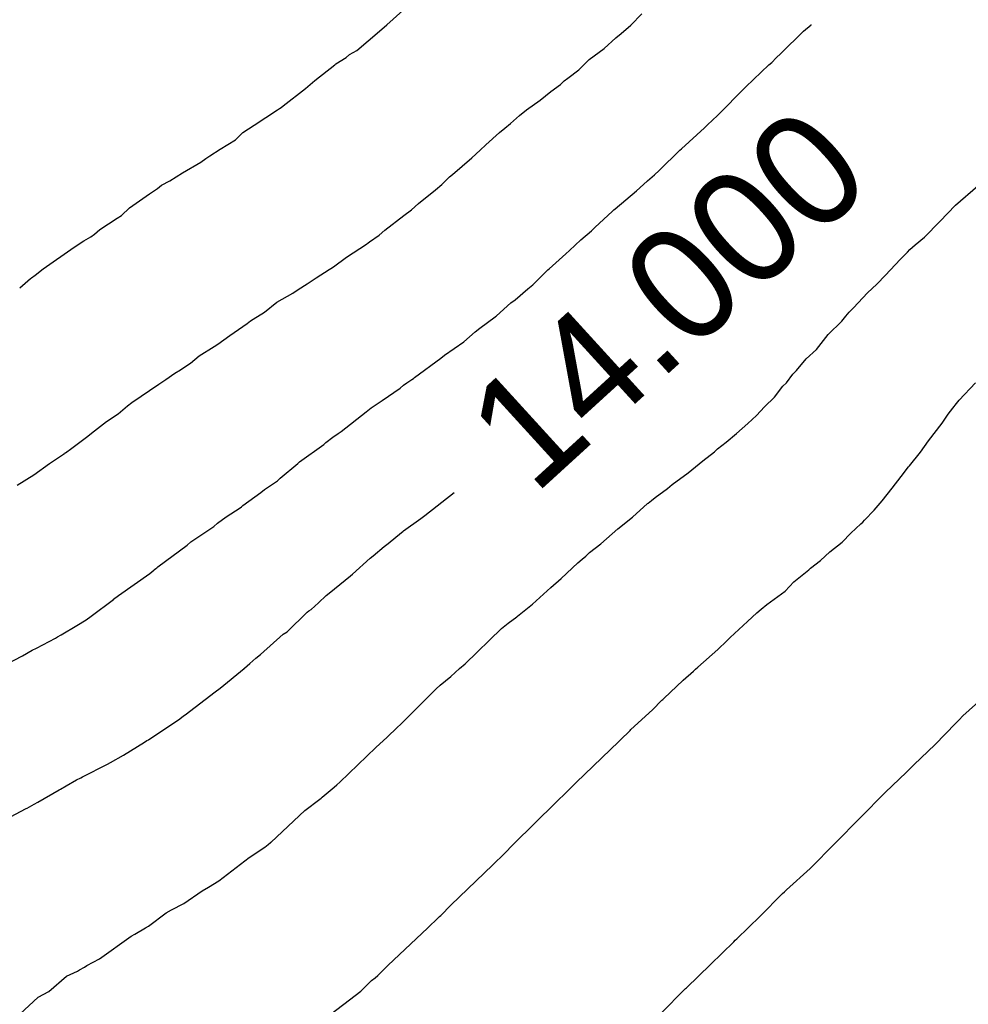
# Model space of a CAD drawing. Extents: x 158343 to 162498, y 431347 to 434500.
# Tile 125 of 248: x 159613 to 159628, y 433956 to 433972. Entities that reach past the tile are written whole.
import ezdxf

# ---------------------------------------------------------------- set-up
doc = ezdxf.new("R2010")
doc.units = 0
doc.header["$LTSCALE"] = 10
doc.header["$MEASUREMENT"] = 0
doc.layers.add('000_arcering', color=8, linetype='CONTINUOUS')
doc.layers.add('def. con-hoogtelijn (index)', color=8, linetype='CONTINUOUS')
doc.styles.add('Style-WORKING', font='WORKING.shx')

# ---------------------------------------------------------------- blocks, each defined once
blk = doc.blocks.new('bestaande hoogtelijnen')
at = {"layer": 'def. con-hoogtelijn (index)'}
for p, q in [((-49.01, -94.63), (-48.755, -94.403)), ((-49.01, -94.63), (-48.755, -94.403)), ((-45.135, -94.633), (-44.96, -94.455)), ((-45.135, -94.633), (-44.96, -94.455)), ((-45.135, -94.633), (-44.96, -94.455)), ((-49.131, -94.727), (-49.01, -94.63)), ((-49.131, -94.727), (-49.01, -94.63)), ((-45.174, -94.67), (-45.135, -94.633)), ((-45.174, -94.67), (-45.135, -94.633)), ((-45.174, -94.67), (-45.135, -94.633)), ((-42.386, -94.73), (-42.267, -94.628)), ((-42.386, -94.73), (-42.267, -94.628)), ((-42.267, -94.628), (-42.264, -94.624)), ((-42.267, -94.628), (-42.264, -94.624)), ((-49.489, -95.035), (-49.131, -94.727)), ((-49.489, -95.035), (-49.131, -94.727)), ((-45.371, -94.838), (-45.285, -94.768)), ((-45.371, -94.838), (-45.285, -94.768)), ((-45.371, -94.838), (-45.285, -94.768)), ((-45.285, -94.768), (-45.244, -94.729)), ((-45.285, -94.768), (-45.244, -94.729)), ((-45.285, -94.768), (-45.244, -94.729)), ((-45.244, -94.729), (-45.174, -94.67)), ((-45.244, -94.729), (-45.174, -94.67)), ((-45.244, -94.729), (-45.174, -94.67)), ((-42.747, -95.083), (-42.386, -94.73)), ((-42.747, -95.083), (-42.386, -94.73)), ((-45.554, -95.004), (-45.371, -94.838)), ((-45.554, -95.004), (-45.371, -94.838)), ((-45.554, -95.004), (-45.371, -94.838)), ((-49.659, -95.147), (-49.605, -95.101)), ((-49.659, -95.147), (-49.605, -95.101)), ((-49.605, -95.101), (-49.489, -95.035)), ((-49.605, -95.101), (-49.489, -95.035)), ((-45.793, -95.18), (-45.554, -95.004)), ((-45.793, -95.18), (-45.554, -95.004)), ((-45.793, -95.18), (-45.554, -95.004)), ((-42.82, -95.153), (-42.747, -95.083)), ((-42.82, -95.153), (-42.747, -95.083)), ((-50.155, -95.516), (-49.841, -95.263)), ((-50.155, -95.516), (-49.841, -95.263)), ((-49.841, -95.263), (-49.824, -95.249)), ((-49.841, -95.263), (-49.824, -95.249)), ((-49.824, -95.249), (-49.659, -95.147)), ((-49.824, -95.249), (-49.659, -95.147)), ((-45.958, -95.342), (-45.793, -95.18)), ((-45.958, -95.342), (-45.793, -95.18)), ((-45.958, -95.342), (-45.793, -95.18)), ((-43.304, -95.616), (-42.941, -95.267)), ((-43.304, -95.616), (-42.941, -95.267)), ((-42.941, -95.267), (-42.892, -95.226)), ((-42.941, -95.267), (-42.892, -95.226)), ((-42.892, -95.226), (-42.82, -95.153)), ((-42.892, -95.226), (-42.82, -95.153)), ((-46.135, -95.474), (-45.958, -95.342)), ((-46.135, -95.474), (-45.958, -95.342)), ((-46.135, -95.474), (-45.958, -95.342)), ((-50.306, -95.639), (-50.155, -95.516)), ((-50.306, -95.639), (-50.155, -95.516)), ((-46.404, -95.686), (-46.251, -95.576)), ((-46.404, -95.686), (-46.251, -95.576)), ((-46.404, -95.686), (-46.251, -95.576)), ((-46.251, -95.576), (-46.19, -95.521)), ((-46.251, -95.576), (-46.19, -95.521)), ((-46.251, -95.576), (-46.19, -95.521)), ((-46.19, -95.521), (-46.135, -95.474)), ((-46.19, -95.521), (-46.135, -95.474)), ((-46.19, -95.521), (-46.135, -95.474)), ((-50.659, -95.914), (-50.306, -95.639)), ((-50.659, -95.914), (-50.306, -95.639)), ((-46.574, -95.828), (-46.404, -95.686)), ((-46.574, -95.828), (-46.404, -95.686)), ((-46.574, -95.828), (-46.404, -95.686)), ((-43.706, -96.021), (-43.357, -95.665)), ((-43.706, -96.021), (-43.357, -95.665)), ((-43.357, -95.665), (-43.332, -95.641)), ((-43.357, -95.665), (-43.332, -95.641)), ((-43.332, -95.641), (-43.304, -95.616)), ((-43.332, -95.641), (-43.304, -95.616)), ((-50.694, -95.941), (-50.659, -95.914)), ((-50.694, -95.941), (-50.659, -95.914)), ((-46.79, -95.981), (-46.574, -95.828)), ((-46.79, -95.981), (-46.574, -95.828)), ((-46.79, -95.981), (-46.574, -95.828)), ((-51.119, -96.223), (-50.752, -95.981)), ((-51.119, -96.223), (-50.752, -95.981)), ((-50.752, -95.981), (-50.717, -95.958)), ((-50.752, -95.981), (-50.717, -95.958)), ((-50.717, -95.958), (-50.694, -95.941)), ((-50.717, -95.958), (-50.694, -95.941)), ((-47.047, -96.198), (-46.905, -96.068)), ((-47.047, -96.198), (-46.905, -96.068)), ((-47.047, -96.198), (-46.905, -96.068)), ((-46.905, -96.068), (-46.79, -95.981)), ((-46.905, -96.068), (-46.79, -95.981)), ((-46.905, -96.068), (-46.79, -95.981)), ((-43.832, -96.142), (-43.753, -96.068)), ((-43.832, -96.142), (-43.753, -96.068)), ((-43.753, -96.068), (-43.706, -96.021)), ((-43.753, -96.068), (-43.706, -96.021)), ((-51.299, -96.341), (-51.119, -96.223)), ((-51.299, -96.341), (-51.119, -96.223)), ((-47.135, -96.269), (-47.047, -96.198)), ((-47.135, -96.269), (-47.047, -96.198)), ((-47.135, -96.269), (-47.047, -96.198)), ((-43.962, -96.267), (-43.914, -96.22)), ((-43.962, -96.267), (-43.914, -96.22)), ((-43.914, -96.22), (-43.832, -96.142)), ((-43.914, -96.22), (-43.832, -96.142)), ((-51.417, -96.455), (-51.299, -96.341)), ((-51.417, -96.455), (-51.299, -96.341)), ((-47.437, -96.536), (-47.219, -96.342)), ((-47.437, -96.536), (-47.219, -96.342)), ((-47.437, -96.536), (-47.219, -96.342)), ((-47.219, -96.342), (-47.135, -96.269)), ((-47.219, -96.342), (-47.135, -96.269)), ((-47.219, -96.342), (-47.135, -96.269)), ((-44.328, -96.598), (-43.962, -96.267)), ((-44.328, -96.598), (-43.962, -96.267)), ((-51.659, -96.607), (-51.417, -96.455)), ((-51.659, -96.607), (-51.417, -96.455)), ((-47.527, -96.62), (-47.437, -96.536)), ((-47.527, -96.62), (-47.437, -96.536)), ((-47.527, -96.62), (-47.437, -96.536)), ((-51.827, -96.711), (-51.659, -96.607)), ((-51.827, -96.711), (-51.659, -96.607)), ((-47.661, -96.741), (-47.527, -96.62)), ((-47.661, -96.741), (-47.527, -96.62)), ((-47.661, -96.741), (-47.527, -96.62)), ((-44.682, -96.944), (-44.352, -96.622)), ((-44.682, -96.944), (-44.352, -96.622)), ((-44.352, -96.622), (-44.328, -96.598)), ((-44.352, -96.622), (-44.328, -96.598)), ((-52.259, -96.981), (-51.967, -96.812)), ((-52.259, -96.981), (-51.967, -96.812)), ((-51.967, -96.812), (-51.889, -96.751)), ((-51.967, -96.812), (-51.889, -96.751)), ((-51.889, -96.751), (-51.827, -96.711)), ((-51.889, -96.751), (-51.827, -96.711)), ((-47.968, -97.005), (-47.661, -96.741)), ((-47.968, -97.005), (-47.661, -96.741)), ((-47.968, -97.005), (-47.661, -96.741)), ((-52.464, -97.109), (-52.259, -96.981)), ((-52.464, -97.109), (-52.259, -96.981)), ((-48.014, -97.044), (-47.968, -97.005)), ((-48.014, -97.044), (-47.968, -97.005)), ((-48.014, -97.044), (-47.968, -97.005)), ((-44.865, -97.109), (-44.755, -97.014)), ((-44.865, -97.109), (-44.755, -97.014)), ((-44.755, -97.014), (-44.682, -96.944)), ((-44.755, -97.014), (-44.682, -96.944)), ((-52.592, -97.176), (-52.464, -97.109)), ((-52.592, -97.176), (-52.464, -97.109)), ((-48.237, -97.25), (-48.135, -97.164)), ((-48.237, -97.25), (-48.135, -97.164)), ((-48.237, -97.25), (-48.135, -97.164)), ((-48.135, -97.164), (-48.014, -97.044)), ((-48.135, -97.164), (-48.014, -97.044)), ((-48.135, -97.164), (-48.014, -97.044)), ((-44.987, -97.218), (-44.865, -97.109)), ((-44.987, -97.218), (-44.865, -97.109)), ((-53.105, -97.535), (-52.785, -97.316)), ((-53.105, -97.535), (-52.785, -97.316)), ((-52.785, -97.316), (-52.659, -97.228)), ((-52.785, -97.316), (-52.659, -97.228)), ((-52.659, -97.228), (-52.592, -97.176)), ((-52.659, -97.228), (-52.592, -97.176)), ((-48.506, -97.467), (-48.237, -97.25)), ((-48.506, -97.467), (-48.237, -97.25)), ((-48.506, -97.467), (-48.237, -97.25)), ((-45.383, -97.551), (-45.042, -97.267)), ((-45.383, -97.551), (-45.042, -97.267)), ((-45.042, -97.267), (-44.987, -97.218)), ((-45.042, -97.267), (-44.987, -97.218)), ((-39.972, -97.494), (-39.614, -97.188)), ((-39.972, -97.494), (-39.614, -97.188)), ((-48.621, -97.569), (-48.506, -97.467)), ((-48.621, -97.569), (-48.506, -97.467)), ((-48.621, -97.569), (-48.506, -97.467)), ((-53.23, -97.661), (-53.105, -97.535)), ((-53.23, -97.661), (-53.105, -97.535)), ((-48.742, -97.659), (-48.621, -97.569)), ((-48.742, -97.659), (-48.621, -97.569)), ((-48.742, -97.659), (-48.621, -97.569)), ((-45.706, -97.848), (-45.422, -97.589)), ((-45.706, -97.848), (-45.422, -97.589)), ((-45.422, -97.589), (-45.402, -97.571)), ((-45.422, -97.589), (-45.402, -97.571)), ((-45.402, -97.571), (-45.383, -97.551)), ((-45.402, -97.571), (-45.383, -97.551)), ((-40.22, -97.753), (-39.972, -97.494)), ((-40.22, -97.753), (-39.972, -97.494)), ((-53.576, -97.879), (-53.299, -97.704)), ((-53.576, -97.879), (-53.299, -97.704)), ((-53.299, -97.704), (-53.23, -97.661)), ((-53.299, -97.704), (-53.23, -97.661)), ((-49.044, -97.894), (-48.742, -97.659)), ((-49.044, -97.894), (-48.742, -97.659)), ((-49.044, -97.894), (-48.742, -97.659)), ((-40.465, -98.002), (-40.22, -97.753)), ((-40.465, -98.002), (-40.22, -97.753)), ((-53.659, -97.958), (-53.576, -97.879)), ((-53.659, -97.958), (-53.576, -97.879)), ((-49.135, -97.973), (-49.044, -97.894)), ((-49.135, -97.973), (-49.044, -97.894)), ((-49.135, -97.973), (-49.044, -97.894)), ((-45.928, -98.045), (-45.759, -97.901)), ((-45.928, -98.045), (-45.759, -97.901)), ((-45.759, -97.901), (-45.706, -97.848)), ((-45.759, -97.901), (-45.706, -97.848)), ((-53.981, -98.162), (-53.828, -98.06)), ((-53.981, -98.162), (-53.828, -98.06)), ((-53.828, -98.06), (-53.72, -97.998)), ((-53.828, -98.06), (-53.72, -97.998)), ((-53.72, -97.998), (-53.659, -97.958)), ((-53.72, -97.998), (-53.659, -97.958)), ((-49.337, -98.115), (-49.307, -98.094)), ((-49.337, -98.115), (-49.307, -98.094)), ((-49.337, -98.115), (-49.307, -98.094)), ((-49.307, -98.094), (-49.287, -98.08)), ((-49.307, -98.094), (-49.287, -98.08)), ((-49.307, -98.094), (-49.287, -98.08)), ((-49.287, -98.08), (-49.135, -97.973)), ((-49.287, -98.08), (-49.135, -97.973)), ((-49.287, -98.08), (-49.135, -97.973)), ((-46.107, -98.214), (-45.928, -98.045)), ((-46.107, -98.214), (-45.928, -98.045)), ((-40.612, -98.124), (-40.465, -98.002)), ((-40.612, -98.124), (-40.465, -98.002)), ((-54.478, -98.506), (-53.981, -98.162)), ((-54.478, -98.506), (-53.981, -98.162)), ((-49.652, -98.321), (-49.337, -98.115)), ((-49.652, -98.321), (-49.337, -98.115)), ((-49.652, -98.321), (-49.337, -98.115)), ((-46.433, -98.508), (-46.166, -98.267)), ((-46.433, -98.508), (-46.166, -98.267)), ((-46.166, -98.267), (-46.107, -98.214)), ((-46.166, -98.267), (-46.107, -98.214)), ((-40.774, -98.285), (-40.733, -98.241)), ((-40.774, -98.285), (-40.733, -98.241)), ((-40.733, -98.241), (-40.695, -98.2)), ((-40.733, -98.241), (-40.695, -98.2)), ((-40.695, -98.2), (-40.612, -98.124)), ((-40.695, -98.2), (-40.612, -98.124)), ((-49.86, -98.474), (-49.652, -98.321)), ((-49.86, -98.474), (-49.652, -98.321)), ((-49.86, -98.474), (-49.652, -98.321)), ((-41.083, -98.607), (-40.849, -98.356)), ((-41.083, -98.607), (-40.849, -98.356)), ((-40.849, -98.356), (-40.774, -98.285)), ((-40.849, -98.356), (-40.774, -98.285)), ((-54.605, -98.606), (-54.478, -98.506)), ((-54.605, -98.606), (-54.478, -98.506)), ((-50.135, -98.649), (-49.928, -98.518)), ((-50.135, -98.649), (-49.928, -98.518)), ((-50.135, -98.649), (-49.928, -98.518)), ((-49.928, -98.518), (-49.902, -98.5)), ((-49.928, -98.518), (-49.902, -98.5)), ((-49.928, -98.518), (-49.902, -98.5)), ((-49.902, -98.5), (-49.86, -98.474)), ((-49.902, -98.5), (-49.86, -98.474)), ((-49.902, -98.5), (-49.86, -98.474)), ((-46.691, -98.762), (-46.45, -98.523)), ((-46.691, -98.762), (-46.45, -98.523)), ((-46.45, -98.523), (-46.433, -98.508)), ((-46.45, -98.523), (-46.433, -98.508)), ((-54.849, -98.808), (-54.676, -98.66)), ((-54.849, -98.808), (-54.676, -98.66)), ((-54.676, -98.66), (-54.659, -98.647)), ((-54.676, -98.66), (-54.659, -98.647)), ((-54.659, -98.647), (-54.605, -98.606)), ((-54.659, -98.647), (-54.605, -98.606)), ((-50.277, -98.747), (-50.135, -98.649)), ((-50.277, -98.747), (-50.135, -98.649)), ((-50.277, -98.747), (-50.135, -98.649)), ((-41.224, -98.749), (-41.083, -98.607)), ((-41.224, -98.749), (-41.083, -98.607)), ((-50.508, -98.894), (-50.422, -98.836)), ((-50.508, -98.894), (-50.422, -98.836)), ((-50.508, -98.894), (-50.422, -98.836)), ((-50.422, -98.836), (-50.277, -98.747)), ((-50.422, -98.836), (-50.277, -98.747)), ((-50.422, -98.836), (-50.277, -98.747)), ((-46.973, -99), (-46.769, -98.827)), ((-46.973, -99), (-46.769, -98.827)), ((-46.769, -98.827), (-46.691, -98.762)), ((-46.769, -98.827), (-46.691, -98.762)), ((-41.592, -99.124), (-41.369, -98.89)), ((-41.592, -99.124), (-41.369, -98.89)), ((-41.369, -98.89), (-41.224, -98.749)), ((-41.369, -98.89), (-41.224, -98.749)), ((-50.959, -99.195), (-50.759, -99.038)), ((-50.959, -99.195), (-50.759, -99.038)), ((-50.959, -99.195), (-50.759, -99.038)), ((-50.759, -99.038), (-50.508, -98.894)), ((-50.759, -99.038), (-50.508, -98.894)), ((-50.759, -99.038), (-50.508, -98.894)), ((-47.268, -99.252), (-47.038, -99.048)), ((-47.268, -99.252), (-47.038, -99.048)), ((-47.038, -99.048), (-46.973, -99)), ((-47.038, -99.048), (-46.973, -99)), ((-51.135, -99.304), (-50.959, -99.195)), ((-51.135, -99.304), (-50.959, -99.195)), ((-51.135, -99.304), (-50.959, -99.195)), ((-41.714, -99.259), (-41.663, -99.196)), ((-41.714, -99.259), (-41.663, -99.196)), ((-41.663, -99.196), (-41.592, -99.124)), ((-41.663, -99.196), (-41.592, -99.124)), ((-51.232, -99.376), (-51.177, -99.334)), ((-51.232, -99.376), (-51.177, -99.334)), ((-51.232, -99.376), (-51.177, -99.334)), ((-51.177, -99.334), (-51.135, -99.304)), ((-51.177, -99.334), (-51.135, -99.304)), ((-51.177, -99.334), (-51.135, -99.304)), ((-47.531, -99.448), (-47.289, -99.267)), ((-47.531, -99.448), (-47.289, -99.267)), ((-47.289, -99.267), (-47.285, -99.265)), ((-47.289, -99.267), (-47.285, -99.265)), ((-47.285, -99.265), (-47.268, -99.252)), ((-47.285, -99.265), (-47.268, -99.252)), ((-41.996, -99.55), (-41.777, -99.34)), ((-41.996, -99.55), (-41.777, -99.34)), ((-41.777, -99.34), (-41.714, -99.259)), ((-41.777, -99.34), (-41.714, -99.259)), ((-51.507, -99.564), (-51.232, -99.376)), ((-51.507, -99.564), (-51.232, -99.376)), ((-51.507, -99.564), (-51.232, -99.376)), ((-47.789, -99.666), (-47.608, -99.509)), ((-47.789, -99.666), (-47.608, -99.509)), ((-47.608, -99.509), (-47.531, -99.448)), ((-47.608, -99.509), (-47.531, -99.448)), ((-51.699, -99.703), (-51.507, -99.564)), ((-51.699, -99.703), (-51.507, -99.564)), ((-51.699, -99.703), (-51.507, -99.564)), ((-48.094, -99.88), (-47.789, -99.666)), ((-48.094, -99.88), (-47.789, -99.666)), ((-42.182, -99.791), (-41.996, -99.55)), ((-42.182, -99.791), (-41.996, -99.55)), ((-51.996, -99.889), (-51.758, -99.739)), ((-51.996, -99.889), (-51.758, -99.739)), ((-51.996, -99.889), (-51.758, -99.739)), ((-51.758, -99.739), (-51.699, -99.703)), ((-51.758, -99.739), (-51.699, -99.703)), ((-51.758, -99.739), (-51.699, -99.703)), ((-42.346, -99.938), (-42.182, -99.791)), ((-42.346, -99.938), (-42.182, -99.791)), ((-52.135, -100.007), (-51.996, -99.889)), ((-52.135, -100.007), (-51.996, -99.889)), ((-52.135, -100.007), (-51.996, -99.889)), ((-48.571, -100.231), (-48.154, -99.926)), ((-48.571, -100.231), (-48.154, -99.926)), ((-48.154, -99.926), (-48.094, -99.88)), ((-48.154, -99.926), (-48.094, -99.88)), ((-42.496, -100.124), (-42.346, -99.938)), ((-42.496, -100.124), (-42.346, -99.938)), ((-52.383, -100.164), (-52.29, -100.111)), ((-52.383, -100.164), (-52.29, -100.111)), ((-52.383, -100.164), (-52.29, -100.111)), ((-52.29, -100.111), (-52.237, -100.077)), ((-52.29, -100.111), (-52.237, -100.077)), ((-52.29, -100.111), (-52.237, -100.077)), ((-52.237, -100.077), (-52.135, -100.007)), ((-52.237, -100.077), (-52.135, -100.007)), ((-52.237, -100.077), (-52.135, -100.007)), ((-42.555, -100.182), (-42.496, -100.124)), ((-42.555, -100.182), (-42.496, -100.124)), ((-52.638, -100.338), (-52.526, -100.267)), ((-52.638, -100.338), (-52.526, -100.267)), ((-52.638, -100.338), (-52.526, -100.267)), ((-52.526, -100.267), (-52.383, -100.164)), ((-52.526, -100.267), (-52.383, -100.164)), ((-52.526, -100.267), (-52.383, -100.164)), ((-48.696, -100.319), (-48.612, -100.267)), ((-48.696, -100.319), (-48.612, -100.267)), ((-48.612, -100.267), (-48.589, -100.248)), ((-48.612, -100.267), (-48.589, -100.248)), ((-48.589, -100.248), (-48.571, -100.231)), ((-48.589, -100.248), (-48.571, -100.231)), ((-42.656, -100.317), (-42.555, -100.182)), ((-42.656, -100.317), (-42.555, -100.182)), ((-53.064, -100.633), (-52.638, -100.338)), ((-53.064, -100.633), (-52.638, -100.338)), ((-53.064, -100.633), (-52.638, -100.338)), ((-49.086, -100.599), (-48.802, -100.404)), ((-49.086, -100.599), (-48.802, -100.404)), ((-48.802, -100.404), (-48.748, -100.356)), ((-48.802, -100.404), (-48.748, -100.356)), ((-48.748, -100.356), (-48.696, -100.319)), ((-48.748, -100.356), (-48.696, -100.319)), ((-42.849, -100.544), (-42.715, -100.371)), ((-42.849, -100.544), (-42.715, -100.371)), ((-42.715, -100.371), (-42.656, -100.317)), ((-42.715, -100.371), (-42.656, -100.317)), ((-39.914, -100.592), (-39.654, -100.319)), ((-39.914, -100.592), (-39.654, -100.319)), ((-39.914, -100.592), (-39.654, -100.319)), ((-49.259, -100.714), (-49.086, -100.599)), ((-49.259, -100.714), (-49.086, -100.599)), ((-43.007, -100.702), (-42.849, -100.544)), ((-43.007, -100.702), (-42.849, -100.544)), ((-39.953, -100.648), (-39.914, -100.592)), ((-39.953, -100.648), (-39.914, -100.592)), ((-39.953, -100.648), (-39.914, -100.592)), ((-53.283, -100.811), (-53.135, -100.684)), ((-53.283, -100.811), (-53.135, -100.684)), ((-53.283, -100.811), (-53.135, -100.684)), ((-53.135, -100.684), (-53.064, -100.633)), ((-53.135, -100.684), (-53.064, -100.633)), ((-53.135, -100.684), (-53.064, -100.633)), ((-49.339, -100.777), (-49.259, -100.714)), ((-49.339, -100.777), (-49.259, -100.714)), ((-43.135, -100.838), (-43.007, -100.702)), ((-43.135, -100.838), (-43.007, -100.702)), ((-40.086, -100.816), (-40.012, -100.722)), ((-40.086, -100.816), (-40.012, -100.722)), ((-40.086, -100.816), (-40.012, -100.722)), ((-40.012, -100.722), (-39.953, -100.648)), ((-40.012, -100.722), (-39.953, -100.648)), ((-40.012, -100.722), (-39.953, -100.648)), ((-53.467, -100.935), (-53.283, -100.811)), ((-53.467, -100.935), (-53.283, -100.811)), ((-53.467, -100.935), (-53.283, -100.811)), ((-49.739, -101.09), (-49.339, -100.777)), ((-49.739, -101.09), (-49.339, -100.777)), ((-43.274, -100.966), (-43.135, -100.838)), ((-43.274, -100.966), (-43.135, -100.838)), ((-40.181, -100.96), (-40.086, -100.816)), ((-40.181, -100.96), (-40.086, -100.816)), ((-40.181, -100.96), (-40.086, -100.816)), ((-53.789, -101.184), (-53.661, -101.083)), ((-53.789, -101.184), (-53.661, -101.083)), ((-53.789, -101.184), (-53.661, -101.083)), ((-53.661, -101.083), (-53.467, -100.935)), ((-53.661, -101.083), (-53.467, -100.935)), ((-53.661, -101.083), (-53.467, -100.935)), ((-43.45, -101.124), (-43.274, -100.966)), ((-43.45, -101.124), (-43.274, -100.966)), ((-40.398, -101.242), (-40.181, -100.96)), ((-40.398, -101.242), (-40.181, -100.96)), ((-40.398, -101.242), (-40.181, -100.96)), ((-54.022, -101.356), (-53.789, -101.184)), ((-54.022, -101.356), (-53.789, -101.184)), ((-54.022, -101.356), (-53.789, -101.184)), ((-49.979, -101.267), (-49.869, -101.182)), ((-49.979, -101.267), (-49.869, -101.182)), ((-49.869, -101.182), (-49.784, -101.122)), ((-49.869, -101.182), (-49.784, -101.122)), ((-49.784, -101.122), (-49.739, -101.09)), ((-49.784, -101.122), (-49.739, -101.09)), ((-43.619, -101.26), (-43.45, -101.124)), ((-43.619, -101.26), (-43.45, -101.124)), ((-54.123, -101.429), (-54.022, -101.356)), ((-54.123, -101.429), (-54.022, -101.356)), ((-54.123, -101.429), (-54.022, -101.356)), ((-50.399, -101.574), (-50.014, -101.297)), ((-50.399, -101.574), (-50.014, -101.297)), ((-50.014, -101.297), (-49.979, -101.267)), ((-50.014, -101.297), (-49.979, -101.267)), ((-43.804, -101.413), (-43.754, -101.368)), ((-43.804, -101.413), (-43.754, -101.368)), ((-43.754, -101.368), (-43.619, -101.26)), ((-43.754, -101.368), (-43.619, -101.26)), ((-40.529, -101.418), (-40.398, -101.242)), ((-40.529, -101.418), (-40.398, -101.242)), ((-40.529, -101.418), (-40.398, -101.242)), ((-54.376, -101.602), (-54.139, -101.441)), ((-54.376, -101.602), (-54.139, -101.441)), ((-54.376, -101.602), (-54.139, -101.441)), ((-54.139, -101.441), (-54.137, -101.439)), ((-54.139, -101.441), (-54.137, -101.439)), ((-54.139, -101.441), (-54.137, -101.439)), ((-54.137, -101.439), (-54.135, -101.438)), ((-54.137, -101.439), (-54.135, -101.438)), ((-54.137, -101.439), (-54.135, -101.438)), ((-54.135, -101.438), (-54.123, -101.429)), ((-54.135, -101.438), (-54.123, -101.429)), ((-54.135, -101.438), (-54.123, -101.429)), ((-43.989, -101.556), (-43.804, -101.413)), ((-43.989, -101.556), (-43.804, -101.413)), ((-40.703, -101.635), (-40.529, -101.418)), ((-40.703, -101.635), (-40.529, -101.418)), ((-40.703, -101.635), (-40.529, -101.418)), ((-54.624, -101.778), (-54.376, -101.602)), ((-54.624, -101.778), (-54.376, -101.602)), ((-54.624, -101.778), (-54.376, -101.602)), ((-50.706, -101.833), (-50.429, -101.598)), ((-50.706, -101.833), (-50.429, -101.598)), ((-50.429, -101.598), (-50.399, -101.574)), ((-50.429, -101.598), (-50.399, -101.574)), ((-44.223, -101.75), (-43.989, -101.556)), ((-44.223, -101.75), (-43.989, -101.556)), ((-40.835, -101.809), (-40.717, -101.652)), ((-40.835, -101.809), (-40.717, -101.652)), ((-40.835, -101.809), (-40.717, -101.652)), ((-40.717, -101.652), (-40.703, -101.635)), ((-40.717, -101.652), (-40.703, -101.635)), ((-40.717, -101.652), (-40.703, -101.635)), ((-54.889, -101.944), (-54.624, -101.778)), ((-54.889, -101.944), (-54.624, -101.778)), ((-54.889, -101.944), (-54.624, -101.778)), ((-50.752, -101.875), (-50.706, -101.833)), ((-50.752, -101.875), (-50.706, -101.833)), ((-44.474, -101.936), (-44.223, -101.75)), ((-44.474, -101.936), (-44.223, -101.75)), ((-40.979, -101.994), (-40.835, -101.809)), ((-40.979, -101.994), (-40.835, -101.809)), ((-40.979, -101.994), (-40.835, -101.809)), ((-51.014, -102.062), (-50.958, -102.015)), ((-51.014, -102.062), (-50.958, -102.015)), ((-50.958, -102.015), (-50.752, -101.875)), ((-50.958, -102.015), (-50.752, -101.875)), ((-44.743, -102.139), (-44.549, -101.996)), ((-44.743, -102.139), (-44.549, -101.996)), ((-44.549, -101.996), (-44.474, -101.936)), ((-44.549, -101.996), (-44.474, -101.936)), ((-41.136, -102.195), (-40.979, -101.994)), ((-41.136, -102.195), (-40.979, -101.994)), ((-41.136, -102.195), (-40.979, -101.994)), ((-51.301, -102.267), (-51.014, -102.062)), ((-51.301, -102.267), (-51.014, -102.062)), ((-48.405, -102.425), (-47.942, -102.059)), ((-48.405, -102.425), (-47.942, -102.059)), ((-48.405, -102.425), (-47.942, -102.059)), ((-44.804, -102.19), (-44.743, -102.139)), ((-44.804, -102.19), (-44.743, -102.139)), ((-51.565, -102.446), (-51.341, -102.304)), ((-51.565, -102.446), (-51.341, -102.304)), ((-51.341, -102.304), (-51.321, -102.287)), ((-51.341, -102.304), (-51.321, -102.287)), ((-51.321, -102.287), (-51.301, -102.267)), ((-51.321, -102.287), (-51.301, -102.267)), ((-45.106, -102.455), (-44.865, -102.235)), ((-45.106, -102.455), (-44.865, -102.235)), ((-44.865, -102.235), (-44.856, -102.229)), ((-44.865, -102.235), (-44.856, -102.229)), ((-44.856, -102.229), (-44.804, -102.19)), ((-44.856, -102.229), (-44.804, -102.19)), ((-41.266, -102.34), (-41.136, -102.195)), ((-41.266, -102.34), (-41.136, -102.195)), ((-41.266, -102.34), (-41.136, -102.195)), ((-51.706, -102.547), (-51.565, -102.446)), ((-51.706, -102.547), (-51.565, -102.446)), ((-48.745, -102.672), (-48.472, -102.477)), ((-48.745, -102.672), (-48.472, -102.477)), ((-48.745, -102.672), (-48.472, -102.477)), ((-48.472, -102.477), (-48.405, -102.425)), ((-48.472, -102.477), (-48.405, -102.425)), ((-48.472, -102.477), (-48.405, -102.425)), ((-45.337, -102.636), (-45.106, -102.455)), ((-45.337, -102.636), (-45.106, -102.455)), ((-41.415, -102.499), (-41.266, -102.34)), ((-41.415, -102.499), (-41.266, -102.34)), ((-41.415, -102.499), (-41.266, -102.34)), ((-52.127, -102.846), (-51.76, -102.599)), ((-52.127, -102.846), (-51.76, -102.599)), ((-51.76, -102.599), (-51.706, -102.547)), ((-51.76, -102.599), (-51.706, -102.547)), ((-45.608, -102.877), (-45.337, -102.636)), ((-45.608, -102.877), (-45.337, -102.636)), ((-41.637, -102.71), (-41.474, -102.561)), ((-41.637, -102.71), (-41.474, -102.561)), ((-41.637, -102.71), (-41.474, -102.561)), ((-41.474, -102.561), (-41.443, -102.53)), ((-41.474, -102.561), (-41.443, -102.53)), ((-41.474, -102.561), (-41.443, -102.53)), ((-41.443, -102.53), (-41.415, -102.499)), ((-41.443, -102.53), (-41.415, -102.499)), ((-41.443, -102.53), (-41.415, -102.499)), ((-48.989, -102.874), (-48.777, -102.696)), ((-48.989, -102.874), (-48.777, -102.696)), ((-48.989, -102.874), (-48.777, -102.696)), ((-48.777, -102.696), (-48.759, -102.681)), ((-48.777, -102.696), (-48.759, -102.681)), ((-48.777, -102.696), (-48.759, -102.681)), ((-48.759, -102.681), (-48.745, -102.672)), ((-48.759, -102.681), (-48.745, -102.672)), ((-48.759, -102.681), (-48.745, -102.672)), ((-41.771, -102.848), (-41.637, -102.71)), ((-41.771, -102.848), (-41.637, -102.71)), ((-41.771, -102.848), (-41.637, -102.71)), ((-52.653, -103.243), (-52.187, -102.899)), ((-52.653, -103.243), (-52.187, -102.899)), ((-52.187, -102.899), (-52.127, -102.846)), ((-52.187, -102.899), (-52.127, -102.846)), ((-49.231, -103.066), (-49.053, -102.92)), ((-49.231, -103.066), (-49.053, -102.92)), ((-49.231, -103.066), (-49.053, -102.92)), ((-49.053, -102.92), (-48.989, -102.874)), ((-49.053, -102.92), (-48.989, -102.874)), ((-49.053, -102.92), (-48.989, -102.874)), ((-45.79, -103.017), (-45.608, -102.877)), ((-45.79, -103.017), (-45.608, -102.877)), ((-41.967, -103.006), (-41.771, -102.848)), ((-41.967, -103.006), (-41.771, -102.848)), ((-41.967, -103.006), (-41.771, -102.848)), ((-49.555, -103.36), (-49.278, -103.105)), ((-49.555, -103.36), (-49.278, -103.105)), ((-49.555, -103.36), (-49.278, -103.105)), ((-49.278, -103.105), (-49.231, -103.066)), ((-49.278, -103.105), (-49.231, -103.066)), ((-49.278, -103.105), (-49.231, -103.066)), ((-45.905, -103.123), (-45.849, -103.072)), ((-45.905, -103.123), (-45.849, -103.072)), ((-45.849, -103.072), (-45.82, -103.046)), ((-45.849, -103.072), (-45.82, -103.046)), ((-45.82, -103.046), (-45.79, -103.017)), ((-45.82, -103.046), (-45.79, -103.017)), ((-42.116, -103.14), (-41.967, -103.006)), ((-42.116, -103.14), (-41.967, -103.006)), ((-42.116, -103.14), (-41.967, -103.006)), ((-52.706, -103.287), (-52.683, -103.27)), ((-52.706, -103.287), (-52.683, -103.27)), ((-52.683, -103.27), (-52.668, -103.257)), ((-52.683, -103.27), (-52.668, -103.257)), ((-52.668, -103.257), (-52.653, -103.243)), ((-52.668, -103.257), (-52.653, -103.243)), ((-46.241, -103.428), (-45.974, -103.179)), ((-46.241, -103.428), (-45.974, -103.179)), ((-45.974, -103.179), (-45.905, -103.123)), ((-45.974, -103.179), (-45.905, -103.123)), ((-42.3, -103.291), (-42.274, -103.265)), ((-42.3, -103.291), (-42.274, -103.265)), ((-42.3, -103.291), (-42.274, -103.265)), ((-42.274, -103.265), (-42.116, -103.14)), ((-42.274, -103.265), (-42.116, -103.14)), ((-42.274, -103.265), (-42.116, -103.14)), ((-53.276, -103.698), (-52.779, -103.346)), ((-53.276, -103.698), (-52.779, -103.346)), ((-52.779, -103.346), (-52.715, -103.294)), ((-52.779, -103.346), (-52.715, -103.294)), ((-52.715, -103.294), (-52.71, -103.29)), ((-52.715, -103.294), (-52.71, -103.29)), ((-52.71, -103.29), (-52.706, -103.287)), ((-52.71, -103.29), (-52.706, -103.287)), ((-49.928, -103.661), (-49.59, -103.384)), ((-49.928, -103.661), (-49.59, -103.384)), ((-49.928, -103.661), (-49.59, -103.384)), ((-49.59, -103.384), (-49.555, -103.36)), ((-49.59, -103.384), (-49.555, -103.36)), ((-49.59, -103.384), (-49.555, -103.36)), ((-46.403, -103.57), (-46.241, -103.428)), ((-46.403, -103.57), (-46.241, -103.428)), ((-42.516, -103.458), (-42.3, -103.291)), ((-42.516, -103.458), (-42.3, -103.291)), ((-42.516, -103.458), (-42.3, -103.291)), ((-46.695, -103.838), (-46.403, -103.57)), ((-46.695, -103.838), (-46.403, -103.57)), ((-42.679, -103.627), (-42.541, -103.482)), ((-42.679, -103.627), (-42.541, -103.482)), ((-42.679, -103.627), (-42.541, -103.482)), ((-42.541, -103.482), (-42.516, -103.458)), ((-42.541, -103.482), (-42.516, -103.458)), ((-42.541, -103.482), (-42.516, -103.458)), ((-53.355, -103.758), (-53.276, -103.698)), ((-53.355, -103.758), (-53.276, -103.698)), ((-50.099, -103.813), (-49.976, -103.696)), ((-50.099, -103.813), (-49.976, -103.696)), ((-50.099, -103.813), (-49.976, -103.696)), ((-49.976, -103.696), (-49.928, -103.661)), ((-49.976, -103.696), (-49.928, -103.661)), ((-49.976, -103.696), (-49.928, -103.661)), ((-42.972, -103.843), (-42.679, -103.627)), ((-42.972, -103.843), (-42.679, -103.627)), ((-42.972, -103.843), (-42.679, -103.627)), ((-53.711, -104.027), (-53.359, -103.761)), ((-53.711, -104.027), (-53.359, -103.761)), ((-53.359, -103.761), (-53.355, -103.758)), ((-53.359, -103.761), (-53.355, -103.758)), ((-50.217, -103.92), (-50.099, -103.813)), ((-50.217, -103.92), (-50.099, -103.813)), ((-50.217, -103.92), (-50.099, -103.813)), ((-46.934, -104.027), (-46.695, -103.838)), ((-46.934, -104.027), (-46.695, -103.838)), ((-43.059, -103.914), (-42.972, -103.843)), ((-43.059, -103.914), (-42.972, -103.843)), ((-43.059, -103.914), (-42.972, -103.843)), ((-53.793, -104.083), (-53.711, -104.027)), ((-53.793, -104.083), (-53.711, -104.027)), ((-50.598, -104.273), (-50.278, -103.961)), ((-50.598, -104.273), (-50.278, -103.961)), ((-50.598, -104.273), (-50.278, -103.961)), ((-50.278, -103.961), (-50.254, -103.944)), ((-50.278, -103.961), (-50.254, -103.944)), ((-50.278, -103.961), (-50.254, -103.944)), ((-50.254, -103.944), (-50.217, -103.92)), ((-50.254, -103.944), (-50.217, -103.92)), ((-50.254, -103.944), (-50.217, -103.92)), ((-47.083, -104.136), (-46.946, -104.039)), ((-47.083, -104.136), (-46.946, -104.039)), ((-46.946, -104.039), (-46.934, -104.027)), ((-46.946, -104.039), (-46.934, -104.027)), ((-43.275, -104.111), (-43.13, -103.973)), ((-43.275, -104.111), (-43.13, -103.973)), ((-43.275, -104.111), (-43.13, -103.973)), ((-43.13, -103.973), (-43.059, -103.914)), ((-43.13, -103.973), (-43.059, -103.914)), ((-43.13, -103.973), (-43.059, -103.914)), ((-54.19, -104.323), (-53.942, -104.174)), ((-54.19, -104.323), (-53.942, -104.174)), ((-53.942, -104.174), (-53.793, -104.083)), ((-53.942, -104.174), (-53.793, -104.083)), ((-47.188, -104.225), (-47.083, -104.136)), ((-47.188, -104.225), (-47.083, -104.136)), ((-43.555, -104.367), (-43.275, -104.111)), ((-43.555, -104.367), (-43.275, -104.111)), ((-43.555, -104.367), (-43.275, -104.111)), ((-54.28, -104.376), (-54.246, -104.357)), ((-54.28, -104.376), (-54.246, -104.357)), ((-54.246, -104.357), (-54.19, -104.323)), ((-54.246, -104.357), (-54.19, -104.323)), ((-51.019, -104.634), (-50.659, -104.314)), ((-51.019, -104.634), (-50.659, -104.314)), ((-51.019, -104.634), (-50.659, -104.314)), ((-50.659, -104.314), (-50.598, -104.273)), ((-50.659, -104.314), (-50.598, -104.273)), ((-50.659, -104.314), (-50.598, -104.273)), ((-47.765, -104.785), (-47.188, -104.225)), ((-47.765, -104.785), (-47.188, -104.225)), ((-43.581, -104.393), (-43.555, -104.367)), ((-43.581, -104.393), (-43.555, -104.367)), ((-43.581, -104.393), (-43.555, -104.367)), ((-54.582, -104.535), (-54.28, -104.376)), ((-54.582, -104.535), (-54.28, -104.376)), ((-43.751, -104.556), (-43.606, -104.416)), ((-43.751, -104.556), (-43.606, -104.416)), ((-43.751, -104.556), (-43.606, -104.416)), ((-43.606, -104.416), (-43.581, -104.393)), ((-43.606, -104.416), (-43.581, -104.393)), ((-43.606, -104.416), (-43.581, -104.393)), ((-55.208, -104.865), (-54.806, -104.657)), ((-55.208, -104.865), (-54.806, -104.657)), ((-54.806, -104.657), (-54.648, -104.568)), ((-54.806, -104.657), (-54.648, -104.568)), ((-54.648, -104.568), (-54.582, -104.535)), ((-54.648, -104.568), (-54.582, -104.535)), ((-51.097, -104.692), (-51.019, -104.634)), ((-51.097, -104.692), (-51.019, -104.634)), ((-51.097, -104.692), (-51.019, -104.634)), ((-44.068, -104.836), (-43.751, -104.556)), ((-44.068, -104.836), (-43.751, -104.556)), ((-44.068, -104.836), (-43.751, -104.556)), ((-51.274, -104.852), (-51.188, -104.777)), ((-51.274, -104.852), (-51.188, -104.777)), ((-51.274, -104.852), (-51.188, -104.777)), ((-51.188, -104.777), (-51.097, -104.692)), ((-51.188, -104.777), (-51.097, -104.692)), ((-51.188, -104.777), (-51.097, -104.692)), ((-47.855, -104.858), (-47.765, -104.785)), ((-47.855, -104.858), (-47.765, -104.785)), ((-44.103, -104.87), (-44.068, -104.836)), ((-44.103, -104.87), (-44.068, -104.836)), ((-44.103, -104.87), (-44.068, -104.836)), ((-51.66, -105.172), (-51.279, -104.856)), ((-51.66, -105.172), (-51.279, -104.856)), ((-51.66, -105.172), (-51.279, -104.856)), ((-51.279, -104.856), (-51.278, -104.855)), ((-51.279, -104.856), (-51.278, -104.855)), ((-51.279, -104.856), (-51.278, -104.855)), ((-51.278, -104.855), (-51.274, -104.852)), ((-51.278, -104.855), (-51.274, -104.852)), ((-51.278, -104.855), (-51.274, -104.852)), ((-51.278, -104.855), (-51.278, -104.855)), ((-51.278, -104.855), (-51.278, -104.855)), ((-51.278, -104.855), (-51.278, -104.855)), ((-48.163, -105.124), (-47.994, -104.985)), ((-48.163, -105.124), (-47.994, -104.985)), ((-47.994, -104.985), (-47.855, -104.858)), ((-47.994, -104.985), (-47.855, -104.858)), ((-44.298, -105.045), (-44.137, -104.9)), ((-44.298, -105.045), (-44.137, -104.9)), ((-44.298, -105.045), (-44.137, -104.9)), ((-44.137, -104.9), (-44.103, -104.87)), ((-44.137, -104.9), (-44.103, -104.87)), ((-44.137, -104.9), (-44.103, -104.87)), ((-48.225, -105.183), (-48.163, -105.124)), ((-48.225, -105.183), (-48.163, -105.124)), ((-44.61, -105.336), (-44.298, -105.045)), ((-44.61, -105.336), (-44.298, -105.045)), ((-44.61, -105.336), (-44.298, -105.045)), ((-52.219, -105.593), (-51.743, -105.23)), ((-52.219, -105.593), (-51.743, -105.23)), ((-52.219, -105.593), (-51.743, -105.23)), ((-51.743, -105.23), (-51.66, -105.172)), ((-51.743, -105.23), (-51.66, -105.172)), ((-51.743, -105.23), (-51.66, -105.172)), ((-48.79, -105.742), (-48.225, -105.183)), ((-48.79, -105.742), (-48.225, -105.183)), ((-39.853, -105.612), (-39.506, -105.3)), ((-39.853, -105.612), (-39.506, -105.3)), ((-44.79, -105.517), (-44.637, -105.361)), ((-44.79, -105.517), (-44.637, -105.361)), ((-44.79, -105.517), (-44.637, -105.361)), ((-44.637, -105.361), (-44.624, -105.349)), ((-44.637, -105.361), (-44.624, -105.349)), ((-44.637, -105.361), (-44.624, -105.349)), ((-44.624, -105.349), (-44.61, -105.336)), ((-44.624, -105.349), (-44.61, -105.336)), ((-44.624, -105.349), (-44.61, -105.336)), ((-52.305, -105.656), (-52.246, -105.611)), ((-52.305, -105.656), (-52.246, -105.611)), ((-52.305, -105.656), (-52.246, -105.611)), ((-52.246, -105.611), (-52.219, -105.593)), ((-52.246, -105.611), (-52.219, -105.593)), ((-52.246, -105.611), (-52.219, -105.593)), ((-45.131, -105.829), (-44.79, -105.517)), ((-45.131, -105.829), (-44.79, -105.517)), ((-45.131, -105.829), (-44.79, -105.517)), ((-39.912, -105.672), (-39.853, -105.612)), ((-39.912, -105.672), (-39.853, -105.612)), ((-52.8, -105.99), (-52.305, -105.656)), ((-52.8, -105.99), (-52.305, -105.656)), ((-52.8, -105.99), (-52.305, -105.656)), ((-48.849, -105.796), (-48.79, -105.742)), ((-48.849, -105.796), (-48.79, -105.742)), ((-40.294, -106.068), (-39.972, -105.73)), ((-40.294, -106.068), (-39.972, -105.73)), ((-39.972, -105.73), (-39.912, -105.672)), ((-39.972, -105.73), (-39.912, -105.672)), ((-49.009, -105.952), (-48.849, -105.796)), ((-49.009, -105.952), (-48.849, -105.796)), ((-45.303, -105.995), (-45.145, -105.842)), ((-45.303, -105.995), (-45.145, -105.842)), ((-45.303, -105.995), (-45.145, -105.842)), ((-45.145, -105.842), (-45.131, -105.829)), ((-45.145, -105.842), (-45.131, -105.829)), ((-45.145, -105.842), (-45.131, -105.829)), ((-53.201, -106.235), (-52.867, -106.03)), ((-53.201, -106.235), (-52.867, -106.03)), ((-53.201, -106.235), (-52.867, -106.03)), ((-52.867, -106.03), (-52.825, -106.005)), ((-52.867, -106.03), (-52.825, -106.005)), ((-52.867, -106.03), (-52.825, -106.005)), ((-52.825, -106.005), (-52.8, -105.99)), ((-52.825, -106.005), (-52.8, -105.99)), ((-52.825, -106.005), (-52.8, -105.99)), ((-49.189, -106.112), (-49.009, -105.952)), ((-49.189, -106.112), (-49.009, -105.952)), ((-45.999, -106.669), (-45.325, -106.016)), ((-45.999, -106.669), (-45.325, -106.016)), ((-45.999, -106.669), (-45.325, -106.016)), ((-45.325, -106.016), (-45.314, -106.006)), ((-45.325, -106.016), (-45.314, -106.006)), ((-45.325, -106.016), (-45.314, -106.006)), ((-45.314, -106.006), (-45.303, -105.995)), ((-45.314, -106.006), (-45.303, -105.995)), ((-45.314, -106.006), (-45.303, -105.995)), ((-40.632, -106.39), (-40.294, -106.068)), ((-40.632, -106.39), (-40.294, -106.068)), ((-53.403, -106.35), (-53.201, -106.235)), ((-53.403, -106.35), (-53.201, -106.235)), ((-53.403, -106.35), (-53.201, -106.235)), ((-49.761, -106.663), (-49.189, -106.112)), ((-49.761, -106.663), (-49.189, -106.112)), ((-53.852, -106.579), (-53.454, -106.377)), ((-53.852, -106.579), (-53.454, -106.377)), ((-53.852, -106.579), (-53.454, -106.377)), ((-53.454, -106.377), (-53.403, -106.35)), ((-53.454, -106.377), (-53.403, -106.35)), ((-53.454, -106.377), (-53.403, -106.35)), ((-40.691, -106.449), (-40.632, -106.39)), ((-40.691, -106.449), (-40.632, -106.39)), ((-41.088, -106.83), (-40.75, -106.504)), ((-41.088, -106.83), (-40.75, -106.504)), ((-40.75, -106.504), (-40.691, -106.449)), ((-40.75, -106.504), (-40.691, -106.449)), ((-54.108, -106.722), (-53.945, -106.629)), ((-54.108, -106.722), (-53.945, -106.629)), ((-54.108, -106.722), (-53.945, -106.629)), ((-53.945, -106.629), (-53.878, -106.594)), ((-53.945, -106.629), (-53.878, -106.594)), ((-53.945, -106.629), (-53.878, -106.594)), ((-53.878, -106.594), (-53.852, -106.579)), ((-53.878, -106.594), (-53.852, -106.579)), ((-53.878, -106.594), (-53.852, -106.579)), ((-49.849, -106.743), (-49.806, -106.706)), ((-49.849, -106.743), (-49.806, -106.706)), ((-49.806, -106.706), (-49.761, -106.663)), ((-49.806, -106.706), (-49.761, -106.663)), ((-46.156, -106.824), (-45.999, -106.669)), ((-46.156, -106.824), (-45.999, -106.669)), ((-46.156, -106.824), (-45.999, -106.669)), ((-54.563, -106.981), (-54.222, -106.786)), ((-54.563, -106.981), (-54.222, -106.786)), ((-54.563, -106.981), (-54.222, -106.786)), ((-54.222, -106.786), (-54.202, -106.775)), ((-54.222, -106.786), (-54.202, -106.775)), ((-54.222, -106.786), (-54.202, -106.775)), ((-54.202, -106.775), (-54.108, -106.722)), ((-54.202, -106.775), (-54.108, -106.722)), ((-54.202, -106.775), (-54.108, -106.722)), ((-50.04, -106.901), (-49.849, -106.743)), ((-50.04, -106.901), (-49.849, -106.743)), ((-46.321, -106.981), (-46.156, -106.824)), ((-46.321, -106.981), (-46.156, -106.824)), ((-46.321, -106.981), (-46.156, -106.824)), ((-42.28, -108.037), (-41.088, -106.83)), ((-42.28, -108.037), (-41.088, -106.83)), ((-54.729, -107.076), (-54.619, -107.012)), ((-54.729, -107.076), (-54.619, -107.012)), ((-54.729, -107.076), (-54.619, -107.012)), ((-54.619, -107.012), (-54.563, -106.981)), ((-54.619, -107.012), (-54.563, -106.981)), ((-54.619, -107.012), (-54.563, -106.981)), ((-50.313, -107.115), (-50.075, -106.934)), ((-50.313, -107.115), (-50.075, -106.934)), ((-50.075, -106.934), (-50.057, -106.917)), ((-50.075, -106.934), (-50.057, -106.917)), ((-50.057, -106.917), (-50.04, -106.901)), ((-50.057, -106.917), (-50.04, -106.901)), ((-46.992, -107.645), (-46.332, -106.992)), ((-46.992, -107.645), (-46.332, -106.992)), ((-46.992, -107.645), (-46.332, -106.992)), ((-46.332, -106.992), (-46.326, -106.987)), ((-46.332, -106.992), (-46.326, -106.987)), ((-46.332, -106.992), (-46.326, -106.987)), ((-46.326, -106.987), (-46.321, -106.981)), ((-46.326, -106.987), (-46.321, -106.981)), ((-46.326, -106.987), (-46.321, -106.981)), ((-55.152, -107.299), (-54.746, -107.084)), ((-55.152, -107.299), (-54.746, -107.084)), ((-55.152, -107.299), (-54.746, -107.084)), ((-54.746, -107.084), (-54.729, -107.076)), ((-54.746, -107.084), (-54.729, -107.076)), ((-54.746, -107.084), (-54.729, -107.076)), ((-50.849, -107.616), (-50.313, -107.115)), ((-50.849, -107.616), (-50.313, -107.115)), ((-50.901, -107.657), (-50.863, -107.625)), ((-50.901, -107.657), (-50.863, -107.625)), ((-50.863, -107.625), (-50.854, -107.62)), ((-50.863, -107.625), (-50.854, -107.62)), ((-50.854, -107.62), (-50.849, -107.616)), ((-50.854, -107.62), (-50.849, -107.616)), ((-47.152, -107.807), (-46.992, -107.645)), ((-47.152, -107.807), (-46.992, -107.645)), ((-47.152, -107.807), (-46.992, -107.645)), ((-51.198, -107.863), (-50.951, -107.696)), ((-51.198, -107.863), (-50.951, -107.696)), ((-50.951, -107.696), (-50.901, -107.657)), ((-50.951, -107.696), (-50.901, -107.657)), ((-47.315, -107.967), (-47.152, -107.807)), ((-47.315, -107.967), (-47.152, -107.807)), ((-47.315, -107.967), (-47.152, -107.807)), ((-51.682, -108.231), (-51.198, -107.863)), ((-51.682, -108.231), (-51.198, -107.863)), ((-47.32, -107.972), (-47.315, -107.967)), ((-47.32, -107.972), (-47.315, -107.967)), ((-47.32, -107.972), (-47.315, -107.967)), ((-47.992, -108.62), (-47.325, -107.977)), ((-47.992, -108.62), (-47.325, -107.977)), ((-47.992, -108.62), (-47.325, -107.977)), ((-47.325, -107.977), (-47.32, -107.972)), ((-47.325, -107.977), (-47.32, -107.972)), ((-47.325, -107.977), (-47.32, -107.972)), ((-42.657, -108.375), (-42.28, -108.037)), ((-42.657, -108.375), (-42.28, -108.037)), ((-51.849, -108.334), (-51.682, -108.231)), ((-51.849, -108.334), (-51.682, -108.231)), ((-52.238, -108.594), (-51.95, -108.391)), ((-52.238, -108.594), (-51.95, -108.391)), ((-51.95, -108.391), (-51.849, -108.334)), ((-51.95, -108.391), (-51.849, -108.334)), ((-43.076, -108.796), (-42.719, -108.434)), ((-43.076, -108.796), (-42.719, -108.434)), ((-42.719, -108.434), (-42.689, -108.406)), ((-42.719, -108.434), (-42.689, -108.406)), ((-42.689, -108.406), (-42.657, -108.375)), ((-42.689, -108.406), (-42.657, -108.375)), ((-52.437, -108.696), (-52.238, -108.594)), ((-52.437, -108.696), (-52.238, -108.594)), ((-52.802, -108.954), (-52.518, -108.742)), ((-52.802, -108.954), (-52.518, -108.742)), ((-52.518, -108.742), (-52.437, -108.696)), ((-52.518, -108.742), (-52.437, -108.696)), ((-48.153, -108.781), (-47.992, -108.62)), ((-48.153, -108.781), (-47.992, -108.62)), ((-48.153, -108.781), (-47.992, -108.62)), ((-48.361, -108.981), (-48.195, -108.82)), ((-48.361, -108.981), (-48.195, -108.82)), ((-48.361, -108.981), (-48.195, -108.82)), ((-48.195, -108.82), (-48.173, -108.8)), ((-48.195, -108.82), (-48.173, -108.8)), ((-48.195, -108.82), (-48.173, -108.8)), ((-48.173, -108.8), (-48.153, -108.781)), ((-48.173, -108.8), (-48.153, -108.781)), ((-48.173, -108.8), (-48.153, -108.781)), ((-43.446, -109.153), (-43.076, -108.796)), ((-43.446, -109.153), (-43.076, -108.796)), ((-53.02, -109.078), (-52.849, -108.98)), ((-53.02, -109.078), (-52.849, -108.98)), ((-52.849, -108.98), (-52.802, -108.954)), ((-52.849, -108.98), (-52.802, -108.954)), ((-48.992, -109.572), (-48.367, -108.987)), ((-48.992, -109.572), (-48.367, -108.987)), ((-48.992, -109.572), (-48.367, -108.987)), ((-48.367, -108.987), (-48.364, -108.984)), ((-48.367, -108.987), (-48.364, -108.984)), ((-48.367, -108.987), (-48.364, -108.984)), ((-48.364, -108.984), (-48.361, -108.981)), ((-48.364, -108.984), (-48.361, -108.981)), ((-48.364, -108.984), (-48.361, -108.981)), ((-53.581, -109.47), (-53.075, -109.11)), ((-53.581, -109.47), (-53.075, -109.11)), ((-53.075, -109.11), (-53.02, -109.078)), ((-53.075, -109.11), (-53.02, -109.078)), ((-43.864, -109.564), (-43.497, -109.201)), ((-43.864, -109.564), (-43.497, -109.201)), ((-43.497, -109.201), (-43.472, -109.178)), ((-43.497, -109.201), (-43.472, -109.178)), ((-43.472, -109.178), (-43.446, -109.153)), ((-43.472, -109.178), (-43.446, -109.153)), ((-53.784, -109.578), (-53.581, -109.47)), ((-53.784, -109.578), (-53.581, -109.47)), ((-54.107, -109.749), (-53.928, -109.67)), ((-54.107, -109.749), (-53.928, -109.67)), ((-53.928, -109.67), (-53.899, -109.646)), ((-53.928, -109.67), (-53.899, -109.646)), ((-53.899, -109.646), (-53.82, -109.607)), ((-53.899, -109.646), (-53.82, -109.607)), ((-53.82, -109.607), (-53.784, -109.578)), ((-53.82, -109.607), (-53.784, -109.578)), ((-49.154, -109.737), (-48.992, -109.572)), ((-49.154, -109.737), (-48.992, -109.572)), ((-49.154, -109.737), (-48.992, -109.572)), ((-44.249, -109.931), (-43.864, -109.564)), ((-44.249, -109.931), (-43.864, -109.564)), ((-54.383, -109.992), (-54.107, -109.749)), ((-54.383, -109.992), (-54.107, -109.749)), ((-49.422, -109.981), (-49.257, -109.819)), ((-49.422, -109.981), (-49.257, -109.819)), ((-49.422, -109.981), (-49.257, -109.819)), ((-49.257, -109.819), (-49.199, -109.774)), ((-49.257, -109.819), (-49.199, -109.774)), ((-49.257, -109.819), (-49.199, -109.774)), ((-49.199, -109.774), (-49.154, -109.737)), ((-49.199, -109.774), (-49.154, -109.737)), ((-49.199, -109.774), (-49.154, -109.737)), ((-54.553, -110.083), (-54.383, -109.992)), ((-54.553, -110.083), (-54.383, -109.992)), ((-49.989, -110.414), (-49.425, -109.985)), ((-49.989, -110.414), (-49.425, -109.985)), ((-49.989, -110.414), (-49.425, -109.985)), ((-49.425, -109.985), (-49.422, -109.981)), ((-49.425, -109.985), (-49.422, -109.981)), ((-49.425, -109.985), (-49.422, -109.981)), ((-44.648, -110.335), (-44.275, -109.956)), ((-44.648, -110.335), (-44.275, -109.956)), ((-44.275, -109.956), (-44.262, -109.943)), ((-44.275, -109.956), (-44.262, -109.943)), ((-44.262, -109.943), (-44.249, -109.931)), ((-44.262, -109.943), (-44.249, -109.931)), ((-54.849, -110.351), (-54.553, -110.083)), ((-54.849, -110.351), (-54.553, -110.083))]:
    blk.add_line(p, q, dxfattribs=at)
at = {"layer": 'def. con-hoogtelijn (index)', "style": 'Style-WORKING'}
blk.add_text('14.000', height=1.8, rotation=42.3648, dxfattribs=at).set_placement((-46.671, -102.118))
blk.add_text('14.000', height=1.8, rotation=42.3648, dxfattribs=at).set_placement((-46.671, -102.118))
blk.add_text('14.000', height=1.8, rotation=42.3648, dxfattribs=at).set_placement((-46.671, -102.118))

msp = doc.modelspace()

# ---------------------------------------------------------------- block references
at = {"layer": '000_arcering'}
msp.add_blockref('bestaande hoogtelijnen', (159667.804, 434066.432), dxfattribs=at)

doc.saveas('drawing.dxf')
